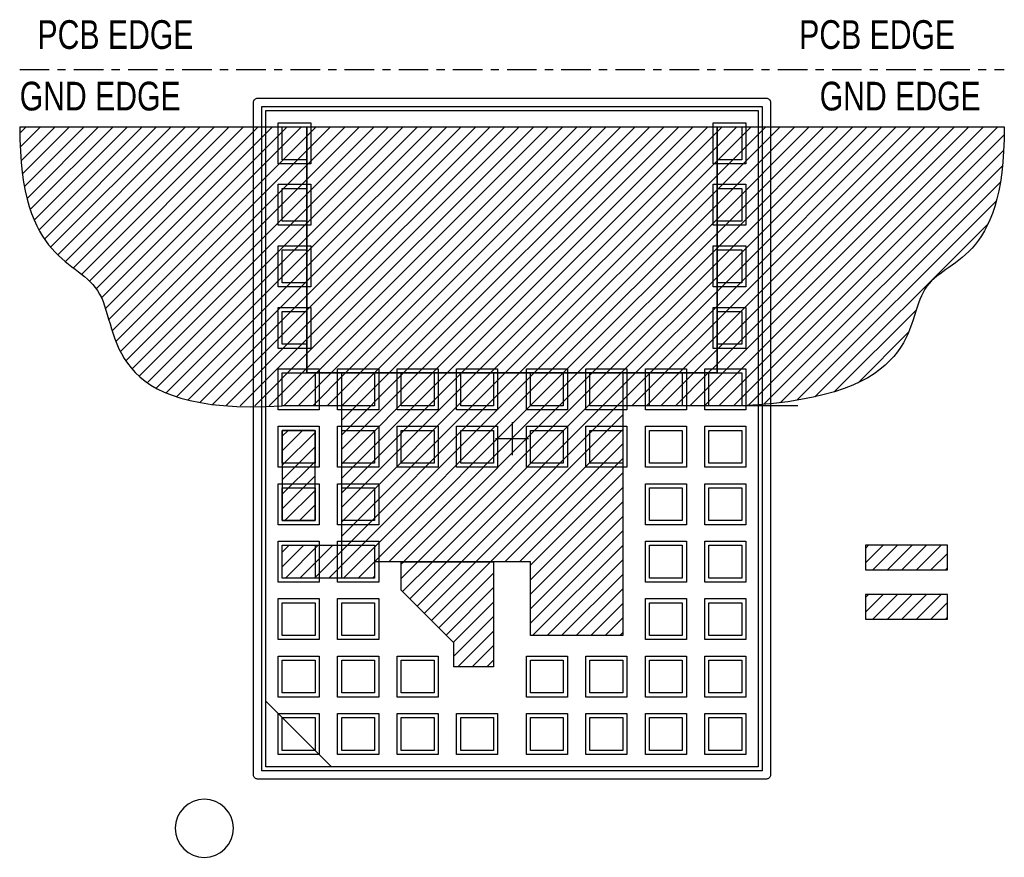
# Model space of a CAD drawing. Header units: millimetres. Extents: x -6 to 6, y -5.1 to 5.1.
import ezdxf

# ---------------------------------------------------------------- set-up
doc = ezdxf.new("R2010")
doc.units = ezdxf.units.MM
doc.header["$MEASUREMENT"] = 0
doc.linetypes.add('ACAD_ISO10W100', pattern=[18, 12, -3, 0, -3])
for name, color, linetype in [('ASSEMBLY_DETAILS', 85, 'Continuous'), ('ASSEMBLY_TOP', 10, 'Continuous'), ('DISPLAY_TOP', 85, 'Continuous'), ('DRAWING_ORIGIN', 85, 'Continuous'), ('KEEPOUT_ALL', 230, 'Continuous'), ('KEEPOUT_TOP', 80, 'Continuous'), ('PADS_TOP', 170, 'Continuous'), ('PASTEMASK_TOP', 85, 'Continuous'), ('SILKSCREEN_TOP', 85, 'Continuous'), ('SOLDERMASK_TOP', 40, 'Continuous'), ('TOP_CONDUCTOR', 85, 'Continuous')]:
    doc.layers.add(name, color=color, linetype=linetype)
doc.linetypes.add('ZIGZAG', pattern='A,0.0001,-0.2,[131,ltypeshp.shx,S=0.2,R=0,X=-0.2,Y=0],-0.4,[131,ltypeshp.shx,S=0.2,R=180,X=0.2,Y=0],-0.2', length=0.8001)
pattern_1 = [(45, (0.36409, -0.33194), (-0.0883883, 0.0883883), [])]

# ---------------------------------------------------------------- blocks, each defined once
blk = doc.blocks.new('FIGURE_CROSS')
for points in [[(0, 0.5), (0, -0.5)], [(-0.5, 0), (0.5, 0)]]:
    blk.add_lwpolyline(points)

msp = doc.modelspace()

# ---------------------------------------------------------------- hatches: boundary and pattern name
at = {"layer": 'KEEPOUT_ALL', "ltscale": 5}
h = msp.add_hatch(dxfattribs=at)
h.set_pattern_fill('ANSI31', color=256)
h.paths.add_polyline_path([(2.5, 3.8), (-2.5, 3.8), (-2.5, 0.8), (2.5, 0.8)])
h = msp.add_hatch(dxfattribs=at)
h.set_pattern_fill('ANSI31', color=256)
h.set_pattern_definition(pattern_1)
h.paths.add_polyline_path([(5.307, -1.6), (5.307, -1.3), (4.307, -1.3), (4.307, -1.6)])
at = {"layer": 'KEEPOUT_TOP', "ltscale": 5}
h = msp.add_hatch(dxfattribs=at)
h.set_pattern_fill('ANSI31', color=256)
h.paths.add_polyline_path([(-0.708, -2.489), (-0.708, -2.782), (-0.225, -2.782), (-0.225, -1.5), (-1.35, -1.5), (-1.35, -1.847)])
h = msp.add_hatch(dxfattribs=at)
h.set_pattern_fill('ANSI31', color=256)
h.set_pattern_definition([(45, (0.36409, -0.93194), (-0.0883883, 0.0883883), [])])
h.paths.add_polyline_path([(5.307, -2.2), (5.307, -1.9), (4.307, -1.9), (4.307, -2.2)])
at = {"layer": 'TOP_CONDUCTOR', "linetype": 'ACAD_ISO10W100', "ltscale": 5}
h = msp.add_hatch(dxfattribs=at)
h.set_pattern_fill('ANSI31', color=256)
h.paths.add_polyline_path([(-2.8, -1), (-2.4, -1), (-2.4, 0.1), (-2.8, 0.1)], flags=17)
h.paths.add_polyline_path([(2.5, 3.8), (2.5, 0.8), (-2.5, 0.8), (-2.5, 3.8), (-6, 3.8), (-6, 3.763), (-6, 3.726), (-5.999, 3.69), (-5.998, 3.655), (-5.997, 3.62), (-5.996, 3.586), (-5.994, 3.552), (-5.993, 3.519), (-5.991, 3.486), (-5.989, 3.454), (-5.986, 3.422), (-5.984, 3.391), (-5.981, 3.361), (-5.978, 3.33), (-5.975, 3.301), (-5.972, 3.272), (-5.969, 3.243), (-5.965, 3.215), (-5.961, 3.188), (-5.957, 3.161), (-5.953, 3.134), (-5.948, 3.108), (-5.944, 3.082), (-5.939, 3.057), (-5.934, 3.032), (-5.929, 3.008), (-5.924, 2.984), (-5.919, 2.961), (-5.913, 2.938), (-5.908, 2.915), (-5.902, 2.893), (-5.896, 2.871), (-5.89, 2.85), (-5.883, 2.829), (-5.877, 2.809), (-5.871, 2.789), (-5.864, 2.769), (-5.857, 2.749), (-5.85, 2.73), (-5.843, 2.712), (-5.836, 2.693), (-5.829, 2.676), (-5.821, 2.658), (-5.814, 2.641), (-5.806, 2.624), (-5.799, 2.607), (-5.791, 2.591), (-5.783, 2.575), (-5.775, 2.56), (-5.767, 2.544), (-5.759, 2.529), (-5.75, 2.515), (-5.742, 2.5), (-5.733, 2.486), (-5.725, 2.472), (-5.716, 2.459), (-5.708, 2.446), (-5.699, 2.433), (-5.69, 2.42), (-5.681, 2.407), (-5.672, 2.395), (-5.663, 2.383), (-5.654, 2.371), (-5.645, 2.36), (-5.636, 2.348), (-5.627, 2.337), (-5.617, 2.326), (-5.608, 2.316), (-5.599, 2.305), (-5.589, 2.295), (-5.58, 2.285), (-5.57, 2.275), (-5.561, 2.265), (-5.551, 2.256), (-5.542, 2.246), (-5.532, 2.237), (-5.523, 2.228), (-5.513, 2.219), (-5.503, 2.21), (-5.494, 2.202), (-5.484, 2.193), (-5.474, 2.185), (-5.465, 2.177), (-5.455, 2.169), (-5.446, 2.161), (-5.436, 2.153), (-5.426, 2.145), (-5.417, 2.137), (-5.407, 2.129), (-5.398, 2.122), (-5.388, 2.114), (-5.379, 2.107), (-5.369, 2.1), (-5.36, 2.092), (-5.35, 2.085), (-5.341, 2.078), (-5.331, 2.071), (-5.322, 2.064), (-5.313, 2.057), (-5.304, 2.049), (-5.294, 2.042), (-5.285, 2.035), (-5.276, 2.028), (-5.267, 2.021), (-5.258, 2.014), (-5.249, 2.007), (-5.241, 2), (-5.232, 1.993), (-5.223, 1.986), (-5.215, 1.979), (-5.206, 1.972), (-5.198, 1.965), (-5.189, 1.957), (-5.181, 1.95), (-5.173, 1.943), (-5.165, 1.935), (-5.157, 1.928), (-5.149, 1.92), (-5.141, 1.912), (-5.133, 1.905), (-5.126, 1.897), (-5.118, 1.889), (-5.111, 1.881), (-5.104, 1.873), (-5.097, 1.864), (-5.09, 1.856), (-5.083, 1.847), (-5.076, 1.839), (-5.069, 1.83), (-5.063, 1.821), (-5.057, 1.812), (-5.05, 1.802), (-5.044, 1.793), (-5.038, 1.783), (-5.032, 1.773), (-5.027, 1.763), (-5.021, 1.753), (-5.016, 1.743), (-5.011, 1.732), (-5.006, 1.722), (-5.001, 1.711), (-4.996, 1.7), (-4.991, 1.689), (-4.987, 1.677), (-4.982, 1.666), (-4.978, 1.654), (-4.973, 1.642), (-4.969, 1.63), (-4.965, 1.618), (-4.961, 1.606), (-4.957, 1.594), (-4.953, 1.581), (-4.949, 1.569), (-4.945, 1.556), (-4.941, 1.543), (-4.937, 1.53), (-4.933, 1.517), (-4.929, 1.504), (-4.925, 1.491), (-4.922, 1.477), (-4.918, 1.464), (-4.914, 1.45), (-4.91, 1.437), (-4.906, 1.423), (-4.902, 1.409), (-4.898, 1.396), (-4.894, 1.382), (-4.89, 1.368), (-4.885, 1.354), (-4.881, 1.34), (-4.877, 1.326), (-4.872, 1.312), (-4.868, 1.297), (-4.863, 1.283), (-4.858, 1.269), (-4.853, 1.255), (-4.848, 1.241), (-4.843, 1.226), (-4.838, 1.212), (-4.833, 1.198), (-4.827, 1.183), (-4.821, 1.169), (-4.815, 1.155), (-4.809, 1.14), (-4.803, 1.126), (-4.797, 1.112), (-4.79, 1.098), (-4.783, 1.083), (-4.776, 1.069), (-4.769, 1.055), (-4.762, 1.041), (-4.754, 1.027), (-4.746, 1.013), (-4.738, 0.999), (-4.73, 0.985), (-4.721, 0.971), (-4.712, 0.957), (-4.703, 0.943), (-4.694, 0.93), (-4.684, 0.916), (-4.674, 0.903), (-4.664, 0.889), (-4.653, 0.876), (-4.642, 0.862), (-4.631, 0.849), (-4.62, 0.836), (-4.608, 0.823), (-4.596, 0.81), (-4.583, 0.798), (-4.57, 0.785), (-4.557, 0.772), (-4.543, 0.76), (-4.529, 0.748), (-4.515, 0.736), (-4.5, 0.724), (-4.485, 0.712), (-4.47, 0.7), (-4.454, 0.688), (-4.438, 0.677), (-4.421, 0.666), (-4.404, 0.655), (-4.386, 0.644), (-4.368, 0.633), (-4.35, 0.622), (-4.331, 0.612), (-4.311, 0.602), (-4.292, 0.592), (-4.271, 0.582), (-4.251, 0.572), (-4.229, 0.563), (-4.208, 0.553), (-4.185, 0.544), (-4.163, 0.536), (-4.139, 0.527), (-4.115, 0.519), (-4.091, 0.51), (-4.066, 0.502), (-4.041, 0.495), (-4.015, 0.487), (-3.989, 0.48), (-3.961, 0.473), (-3.934, 0.466), (-3.906, 0.46), (-3.877, 0.453), (-3.847, 0.447), (-3.818, 0.442), (-3.787, 0.436), (-3.756, 0.431), (-3.724, 0.426), (-3.692, 0.422), (-3.659, 0.417), (-3.625, 0.413), (-3.591, 0.409), (-3.556, 0.406), (-3.52, 0.403), (-3.484, 0.4), (-2.075, 0.4), (-2.075, -1.3), (-2.8, -1.3), (-2.8, -1.7), (-1.675, -1.7), (-1.675, -1.5), (0.225, -1.5), (0.225, -2.4), (1.35, -2.4), (1.35, 0.4), (2.8, 0.4), (2.887, 0.405), (2.972, 0.41), (3.054, 0.417), (3.134, 0.424), (3.211, 0.432), (3.285, 0.44), (3.358, 0.45), (3.428, 0.46), (3.496, 0.471), (3.562, 0.482), (3.625, 0.495), (3.686, 0.508), (3.745, 0.521), (3.803, 0.535), (3.858, 0.55), (3.911, 0.566), (3.962, 0.582), (4.011, 0.598), (4.059, 0.615), (4.104, 0.633), (4.148, 0.651), (4.19, 0.669), (4.231, 0.688), (4.269, 0.707), (4.307, 0.727), (4.342, 0.747), (4.376, 0.768), (4.409, 0.789), (4.44, 0.81), (4.47, 0.831), (4.498, 0.853), (4.525, 0.875), (4.551, 0.898), (4.576, 0.92), (4.599, 0.943), (4.621, 0.966), (4.642, 0.989), (4.662, 1.013), (4.681, 1.036), (4.699, 1.06), (4.716, 1.084), (4.733, 1.108), (4.748, 1.132), (4.762, 1.156), (4.776, 1.18), (4.789, 1.204), (4.801, 1.228), (4.813, 1.252), (4.824, 1.276), (4.834, 1.3), (4.844, 1.323), (4.854, 1.347), (4.863, 1.371), (4.871, 1.394), (4.88, 1.417), (4.887, 1.441), (4.895, 1.464), (4.902, 1.486), (4.91, 1.509), (4.917, 1.531), (4.924, 1.553), (4.93, 1.575), (4.937, 1.596), (4.944, 1.617), (4.951, 1.638), (4.958, 1.658), (4.965, 1.678), (4.972, 1.698), (4.98, 1.717), (4.987, 1.735), (4.995, 1.754), (5.004, 1.771), (5.012, 1.789), (5.022, 1.805), (5.031, 1.822), (5.041, 1.837), (5.052, 1.853), (5.063, 1.867), (5.075, 1.881), (5.087, 1.895), (5.099, 1.909), (5.112, 1.922), (5.125, 1.934), (5.139, 1.947), (5.153, 1.959), (5.167, 1.971), (5.181, 1.983), (5.196, 1.994), (5.211, 2.006), (5.227, 2.017), (5.243, 2.029), (5.258, 2.04), (5.275, 2.051), (5.291, 2.063), (5.307, 2.074), (5.324, 2.086), (5.341, 2.098), (5.358, 2.109), (5.375, 2.122), (5.392, 2.134), (5.409, 2.147), (5.427, 2.16), (5.444, 2.173), (5.462, 2.187), (5.479, 2.201), (5.496, 2.215), (5.514, 2.23), (5.531, 2.246), (5.548, 2.262), (5.566, 2.278), (5.583, 2.296), (5.6, 2.314), (5.617, 2.332), (5.633, 2.351), (5.65, 2.372), (5.666, 2.392), (5.683, 2.414), (5.699, 2.436), (5.715, 2.46), (5.73, 2.484), (5.745, 2.509), (5.76, 2.535), (5.775, 2.563), (5.79, 2.591), (5.804, 2.62), (5.817, 2.651), (5.831, 2.682), (5.844, 2.715), (5.857, 2.749), (5.869, 2.784), (5.88, 2.82), (5.892, 2.858), (5.903, 2.897), (5.913, 2.938), (5.923, 2.98), (5.932, 3.023), (5.941, 3.068), (5.949, 3.114), (5.957, 3.162), (5.964, 3.212), (5.971, 3.263), (5.977, 3.315), (5.982, 3.37), (5.987, 3.426), (5.991, 3.484), (5.994, 3.543), (5.997, 3.605), (5.998, 3.668), (6, 3.733), (6, 3.8)])
at = {"layer": 'TOP_CONDUCTOR', "ltscale": 5}
h = msp.add_hatch(dxfattribs=at)
h.set_pattern_fill('ANSI31', color=256)
h.set_pattern_definition(pattern_1)
h.paths.add_polyline_path([(5.307, -1.6), (5.307, -1.3), (4.307, -1.3), (4.307, -1.6)])

# ---------------------------------------------------------------- linework, layer by layer
at = {"layer": 'ASSEMBLY_DETAILS', "linetype": 'ACAD_ISO10W100', "ltscale": 0.03}
msp.add_lwpolyline([(-6, 4.5), (6, 4.5)], dxfattribs=at)
at = {"layer": 'ASSEMBLY_TOP'}
msp.add_lwpolyline([(-3, -4), (-3, 4), (3, 4), (3, -4)], close=True, dxfattribs=at)
at = {"layer": 'DISPLAY_TOP'}
msp.add_lwpolyline([(-3, 4), (3, 4), (3, -4), (-2.2, -4), (-3, -3.2), (-3, 4)], dxfattribs=at)
at = {"layer": 'KEEPOUT_ALL'}
msp.add_lwpolyline([(-2.5, 0.8), (-2.5, 3.8), (2.5, 3.8), (2.5, 0.8)], close=True, dxfattribs=at)
at = {"layer": 'KEEPOUT_ALL', "ltscale": 5}
msp.add_lwpolyline([(4.307, -1.6), (5.307, -1.6), (5.307, -1.3), (4.307, -1.3)], close=True, dxfattribs=at)
at = {"layer": 'KEEPOUT_TOP'}
msp.add_lwpolyline([(-0.708, -2.782), (-0.708, -2.489), (-1.35, -1.847), (-1.35, -1.5), (-0.225, -1.5), (-0.225, -2.782)], close=True, dxfattribs=at)
at = {"layer": 'KEEPOUT_TOP', "ltscale": 5}
msp.add_lwpolyline([(4.307, -2.2), (5.307, -2.2), (5.307, -1.9), (4.307, -1.9)], close=True, dxfattribs=at)
at = {"layer": 'PADS_TOP'}
for points in [[(-2.8, 3.4), (-2.8, 3.8), (-2.5, 3.8), (-2.5, 3.4)], [(2.5, 3.4), (2.5, 3.8), (2.8, 3.8), (2.8, 3.4)], [(-2.8, 2.65), (-2.8, 3.05), (-2.5, 3.05), (-2.5, 2.65)], [(2.5, 2.65), (2.5, 3.05), (2.8, 3.05), (2.8, 2.65)], [(-2.8, 1.9), (-2.8, 2.3), (-2.5, 2.3), (-2.5, 1.9)], [(2.5, 1.9), (2.5, 2.3), (2.8, 2.3), (2.8, 1.9)], [(-2.8, 1.15), (-2.8, 1.55), (-2.5, 1.55), (-2.5, 1.15)], [(2.5, 1.15), (2.5, 1.55), (2.8, 1.55), (2.8, 1.15)], [(-2.8, 0.4), (-2.8, 0.8), (-2.4, 0.8), (-2.4, 0.4)], [(-2.075, 0.4), (-2.075, 0.8), (-1.675, 0.8), (-1.675, 0.4)], [(-1.35, 0.4), (-1.35, 0.8), (-0.95, 0.8), (-0.95, 0.4)], [(-0.625, 0.4), (-0.625, 0.8), (-0.225, 0.8), (-0.225, 0.4)], [(0.225, 0.4), (0.225, 0.8), (0.625, 0.8), (0.625, 0.4)], [(0.95, 0.4), (0.95, 0.8), (1.35, 0.8), (1.35, 0.4)], [(1.675, 0.4), (1.675, 0.8), (2.075, 0.8), (2.075, 0.4)], [(2.4, 0.4), (2.4, 0.8), (2.8, 0.8), (2.8, 0.4)], [(-2.8, -0.3), (-2.8, 0.1), (-2.4, 0.1), (-2.4, -0.3)], [(-2.075, -0.3), (-2.075, 0.1), (-1.675, 0.1), (-1.675, -0.3)], [(-1.35, -0.3), (-1.35, 0.1), (-0.95, 0.1), (-0.95, -0.3)], [(-0.625, -0.3), (-0.625, 0.1), (-0.225, 0.1), (-0.225, -0.3)], [(0.225, -0.3), (0.225, 0.1), (0.625, 0.1), (0.625, -0.3)], [(0.95, -0.3), (0.95, 0.1), (1.35, 0.1), (1.35, -0.3)], [(1.675, -0.3), (1.675, 0.1), (2.075, 0.1), (2.075, -0.3)], [(2.4, -0.3), (2.4, 0.1), (2.8, 0.1), (2.8, -0.3)], [(-2.8, -1), (-2.8, -0.6), (-2.4, -0.6), (-2.4, -1)], [(-2.075, -1), (-2.075, -0.6), (-1.675, -0.6), (-1.675, -1)], [(1.675, -1), (1.675, -0.6), (2.075, -0.6), (2.075, -1)], [(2.4, -1), (2.4, -0.6), (2.8, -0.6), (2.8, -1)], [(-2.8, -1.7), (-2.8, -1.3), (-2.4, -1.3), (-2.4, -1.7)], [(-2.075, -1.7), (-2.075, -1.3), (-1.675, -1.3), (-1.675, -1.7)], [(1.675, -1.7), (1.675, -1.3), (2.075, -1.3), (2.075, -1.7)], [(2.4, -1.7), (2.4, -1.3), (2.8, -1.3), (2.8, -1.7)], [(-2.8, -2.4), (-2.8, -2), (-2.4, -2), (-2.4, -2.4)], [(-2.075, -2.4), (-2.075, -2), (-1.675, -2), (-1.675, -2.4)], [(1.675, -2.4), (1.675, -2), (2.075, -2), (2.075, -2.4)], [(2.4, -2.4), (2.4, -2), (2.8, -2), (2.8, -2.4)], [(-2.8, -3.1), (-2.8, -2.7), (-2.4, -2.7), (-2.4, -3.1)], [(-2.075, -3.1), (-2.075, -2.7), (-1.675, -2.7), (-1.675, -3.1)], [(-1.35, -3.1), (-1.35, -2.7), (-0.95, -2.7), (-0.95, -3.1)], [(0.225, -3.1), (0.225, -2.7), (0.625, -2.7), (0.625, -3.1)], [(0.95, -3.1), (0.95, -2.7), (1.35, -2.7), (1.35, -3.1)], [(1.675, -3.1), (1.675, -2.7), (2.075, -2.7), (2.075, -3.1)], [(2.4, -3.1), (2.4, -2.7), (2.8, -2.7), (2.8, -3.1)], [(-2.8, -3.8), (-2.8, -3.4), (-2.4, -3.4), (-2.4, -3.8)], [(-2.075, -3.8), (-2.075, -3.4), (-1.675, -3.4), (-1.675, -3.8)], [(-1.35, -3.8), (-1.35, -3.4), (-0.95, -3.4), (-0.95, -3.8)], [(-0.625, -3.8), (-0.625, -3.4), (-0.225, -3.4), (-0.225, -3.8)], [(0.225, -3.8), (0.225, -3.4), (0.625, -3.4), (0.625, -3.8)], [(0.95, -3.8), (0.95, -3.4), (1.35, -3.4), (1.35, -3.8)], [(1.675, -3.8), (1.675, -3.4), (2.075, -3.4), (2.075, -3.8)], [(2.4, -3.8), (2.4, -3.4), (2.8, -3.4), (2.8, -3.8)]]:
    msp.add_lwpolyline(points, close=True, dxfattribs=at)
at = {"layer": 'PASTEMASK_TOP'}
for points in [[(-2.8, 3.4), (-2.8, 3.8), (-2.5, 3.8), (-2.5, 3.4)], [(2.5, 3.4), (2.5, 3.8), (2.8, 3.8), (2.8, 3.4)], [(-2.8, 2.65), (-2.8, 3.05), (-2.5, 3.05), (-2.5, 2.65)], [(2.5, 2.65), (2.5, 3.05), (2.8, 3.05), (2.8, 2.65)], [(-2.8, 1.9), (-2.8, 2.3), (-2.5, 2.3), (-2.5, 1.9)], [(2.5, 1.9), (2.5, 2.3), (2.8, 2.3), (2.8, 1.9)], [(-2.8, 1.15), (-2.8, 1.55), (-2.5, 1.55), (-2.5, 1.15)], [(2.5, 1.15), (2.5, 1.55), (2.8, 1.55), (2.8, 1.15)], [(-2.8, 0.4), (-2.8, 0.8), (-2.4, 0.8), (-2.4, 0.4)], [(-2.075, 0.4), (-2.075, 0.8), (-1.675, 0.8), (-1.675, 0.4)], [(-1.35, 0.4), (-1.35, 0.8), (-0.95, 0.8), (-0.95, 0.4)], [(-0.625, 0.4), (-0.625, 0.8), (-0.225, 0.8), (-0.225, 0.4)], [(0.225, 0.4), (0.225, 0.8), (0.625, 0.8), (0.625, 0.4)], [(0.95, 0.4), (0.95, 0.8), (1.35, 0.8), (1.35, 0.4)], [(1.675, 0.4), (1.675, 0.8), (2.075, 0.8), (2.075, 0.4)], [(2.4, 0.4), (2.4, 0.8), (2.8, 0.8), (2.8, 0.4)], [(-2.8, -0.3), (-2.8, 0.1), (-2.4, 0.1), (-2.4, -0.3)], [(-2.075, -0.3), (-2.075, 0.1), (-1.675, 0.1), (-1.675, -0.3)], [(-1.35, -0.3), (-1.35, 0.1), (-0.95, 0.1), (-0.95, -0.3)], [(-0.625, -0.3), (-0.625, 0.1), (-0.225, 0.1), (-0.225, -0.3)], [(0.225, -0.3), (0.225, 0.1), (0.625, 0.1), (0.625, -0.3)], [(0.95, -0.3), (0.95, 0.1), (1.35, 0.1), (1.35, -0.3)], [(1.675, -0.3), (1.675, 0.1), (2.075, 0.1), (2.075, -0.3)], [(2.4, -0.3), (2.4, 0.1), (2.8, 0.1), (2.8, -0.3)], [(-2.8, -1), (-2.8, -0.6), (-2.4, -0.6), (-2.4, -1)], [(-2.075, -1), (-2.075, -0.6), (-1.675, -0.6), (-1.675, -1)], [(1.675, -1), (1.675, -0.6), (2.075, -0.6), (2.075, -1)], [(2.4, -1), (2.4, -0.6), (2.8, -0.6), (2.8, -1)], [(-2.8, -1.7), (-2.8, -1.3), (-2.4, -1.3), (-2.4, -1.7)], [(-2.075, -1.7), (-2.075, -1.3), (-1.675, -1.3), (-1.675, -1.7)], [(1.675, -1.7), (1.675, -1.3), (2.075, -1.3), (2.075, -1.7)], [(2.4, -1.7), (2.4, -1.3), (2.8, -1.3), (2.8, -1.7)], [(-2.8, -2.4), (-2.8, -2), (-2.4, -2), (-2.4, -2.4)], [(-2.075, -2.4), (-2.075, -2), (-1.675, -2), (-1.675, -2.4)], [(1.675, -2.4), (1.675, -2), (2.075, -2), (2.075, -2.4)], [(2.4, -2.4), (2.4, -2), (2.8, -2), (2.8, -2.4)], [(-2.8, -3.1), (-2.8, -2.7), (-2.4, -2.7), (-2.4, -3.1)], [(-2.075, -3.1), (-2.075, -2.7), (-1.675, -2.7), (-1.675, -3.1)], [(-1.35, -3.1), (-1.35, -2.7), (-0.95, -2.7), (-0.95, -3.1)], [(0.225, -3.1), (0.225, -2.7), (0.625, -2.7), (0.625, -3.1)], [(0.95, -3.1), (0.95, -2.7), (1.35, -2.7), (1.35, -3.1)], [(1.675, -3.1), (1.675, -2.7), (2.075, -2.7), (2.075, -3.1)], [(2.4, -3.1), (2.4, -2.7), (2.8, -2.7), (2.8, -3.1)], [(-2.8, -3.8), (-2.8, -3.4), (-2.4, -3.4), (-2.4, -3.8)], [(-2.075, -3.8), (-2.075, -3.4), (-1.675, -3.4), (-1.675, -3.8)], [(-1.35, -3.8), (-1.35, -3.4), (-0.95, -3.4), (-0.95, -3.8)], [(-0.625, -3.8), (-0.625, -3.4), (-0.225, -3.4), (-0.225, -3.8)], [(0.225, -3.8), (0.225, -3.4), (0.625, -3.4), (0.625, -3.8)], [(0.95, -3.8), (0.95, -3.4), (1.35, -3.4), (1.35, -3.8)], [(1.675, -3.8), (1.675, -3.4), (2.075, -3.4), (2.075, -3.8)], [(2.4, -3.8), (2.4, -3.4), (2.8, -3.4), (2.8, -3.8)]]:
    msp.add_lwpolyline(points, close=True, dxfattribs=at)
at = {"layer": 'SILKSCREEN_TOP'}
for points in [[(-3.1, -4.15, -0.414214), (-3.15, -4.1), (-3.15, 4.1, -0.414214), (-3.1, 4.15), (3.1, 4.15, -0.414214), (3.15, 4.1), (3.15, -4.1, -0.414214), (3.1, -4.15)], [(-3.396, -4.75, 1), (-4.104, -4.75, 1)]]:
    msp.add_lwpolyline(points, format="xyb", close=True, dxfattribs=at)
msp.add_lwpolyline([(3.05, -4.05), (-3.05, -4.05), (-3.05, 4.05), (3.05, 4.05)], close=True, dxfattribs=at)
at = {"layer": 'SOLDERMASK_TOP'}
for points in [[(-2.85, 3.35), (-2.85, 3.85), (-2.45, 3.85), (-2.45, 3.35)], [(2.45, 3.35), (2.45, 3.85), (2.85, 3.85), (2.85, 3.35)], [(-2.85, 2.6), (-2.85, 3.1), (-2.45, 3.1), (-2.45, 2.6)], [(2.45, 2.6), (2.45, 3.1), (2.85, 3.1), (2.85, 2.6)], [(-2.85, 1.85), (-2.85, 2.35), (-2.45, 2.35), (-2.45, 1.85)], [(2.45, 1.85), (2.45, 2.35), (2.85, 2.35), (2.85, 1.85)], [(-2.85, 1.1), (-2.85, 1.6), (-2.45, 1.6), (-2.45, 1.1)], [(2.45, 1.1), (2.45, 1.6), (2.85, 1.6), (2.85, 1.1)], [(-2.85, 0.35), (-2.85, 0.85), (-2.35, 0.85), (-2.35, 0.35)], [(-2.125, 0.35), (-2.125, 0.85), (-1.625, 0.85), (-1.625, 0.35)], [(-1.4, 0.35), (-1.4, 0.85), (-0.9, 0.85), (-0.9, 0.35)], [(-0.675, 0.35), (-0.675, 0.85), (-0.175, 0.85), (-0.175, 0.35)], [(0.175, 0.35), (0.175, 0.85), (0.675, 0.85), (0.675, 0.35)], [(0.9, 0.35), (0.9, 0.85), (1.4, 0.85), (1.4, 0.35)], [(1.625, 0.35), (1.625, 0.85), (2.125, 0.85), (2.125, 0.35)], [(2.35, 0.35), (2.35, 0.85), (2.85, 0.85), (2.85, 0.35)], [(-2.85, -0.35), (-2.85, 0.15), (-2.35, 0.15), (-2.35, -0.35)], [(-2.125, -0.35), (-2.125, 0.15), (-1.625, 0.15), (-1.625, -0.35)], [(-1.4, -0.35), (-1.4, 0.15), (-0.9, 0.15), (-0.9, -0.35)], [(-0.675, -0.35), (-0.675, 0.15), (-0.175, 0.15), (-0.175, -0.35)], [(0.175, -0.35), (0.175, 0.15), (0.675, 0.15), (0.675, -0.35)], [(0.9, -0.35), (0.9, 0.15), (1.4, 0.15), (1.4, -0.35)], [(1.625, -0.35), (1.625, 0.15), (2.125, 0.15), (2.125, -0.35)], [(2.35, -0.35), (2.35, 0.15), (2.85, 0.15), (2.85, -0.35)], [(-2.85, -1.05), (-2.85, -0.55), (-2.35, -0.55), (-2.35, -1.05)], [(-2.125, -1.05), (-2.125, -0.55), (-1.625, -0.55), (-1.625, -1.05)], [(1.625, -1.05), (1.625, -0.55), (2.125, -0.55), (2.125, -1.05)], [(2.35, -1.05), (2.35, -0.55), (2.85, -0.55), (2.85, -1.05)], [(-2.85, -1.75), (-2.85, -1.25), (-2.35, -1.25), (-2.35, -1.75)], [(-2.125, -1.75), (-2.125, -1.25), (-1.625, -1.25), (-1.625, -1.75)], [(1.625, -1.75), (1.625, -1.25), (2.125, -1.25), (2.125, -1.75)], [(2.35, -1.75), (2.35, -1.25), (2.85, -1.25), (2.85, -1.75)], [(-2.85, -2.45), (-2.85, -1.95), (-2.35, -1.95), (-2.35, -2.45)], [(-2.125, -2.45), (-2.125, -1.95), (-1.625, -1.95), (-1.625, -2.45)], [(1.625, -2.45), (1.625, -1.95), (2.125, -1.95), (2.125, -2.45)], [(2.35, -2.45), (2.35, -1.95), (2.85, -1.95), (2.85, -2.45)], [(-2.85, -3.15), (-2.85, -2.65), (-2.35, -2.65), (-2.35, -3.15)], [(-2.125, -3.15), (-2.125, -2.65), (-1.625, -2.65), (-1.625, -3.15)], [(-1.4, -3.15), (-1.4, -2.65), (-0.9, -2.65), (-0.9, -3.15)], [(0.175, -3.15), (0.175, -2.65), (0.675, -2.65), (0.675, -3.15)], [(0.9, -3.15), (0.9, -2.65), (1.4, -2.65), (1.4, -3.15)], [(1.625, -3.15), (1.625, -2.65), (2.125, -2.65), (2.125, -3.15)], [(2.35, -3.15), (2.35, -2.65), (2.85, -2.65), (2.85, -3.15)], [(-2.85, -3.85), (-2.85, -3.35), (-2.35, -3.35), (-2.35, -3.85)], [(-2.125, -3.85), (-2.125, -3.35), (-1.625, -3.35), (-1.625, -3.85)], [(-1.4, -3.85), (-1.4, -3.35), (-0.9, -3.35), (-0.9, -3.85)], [(-0.675, -3.85), (-0.675, -3.35), (-0.175, -3.35), (-0.175, -3.85)], [(0.175, -3.85), (0.175, -3.35), (0.675, -3.35), (0.675, -3.85)], [(0.9, -3.85), (0.9, -3.35), (1.4, -3.35), (1.4, -3.85)], [(1.625, -3.85), (1.625, -3.35), (2.125, -3.35), (2.125, -3.85)], [(2.35, -3.85), (2.35, -3.35), (2.85, -3.35), (2.85, -3.85)]]:
    msp.add_lwpolyline(points, close=True, dxfattribs=at)
at = {"layer": 'TOP_CONDUCTOR'}
for points in [[(-6, 3.8), (-6, 3.8), (-2.5, 3.8), (-2.5, 0.8), (2.5, 0.8), (2.5, 3.8), (6, 3.8), (6, 3.8)], [(3.484, 0.4), (1.35, 0.4), (1.35, -2.4), (0.225, -2.4), (0.225, -1.5), (-1.675, -1.5), (-1.675, -1.7), (-2.8, -1.7), (-2.8, -1.3), (-2.075, -1.3), (-2.075, 0.4), (-2.8, 0.4)]]:
    msp.add_lwpolyline(points, dxfattribs=at)
msp.add_lwpolyline([(-2.8, 0.1), (-2.8, -1), (-2.4, -1), (-2.4, 0.1)], close=True, dxfattribs=at)
at = {"layer": 'TOP_CONDUCTOR', "ltscale": 5}
msp.add_lwpolyline([(4.307, -1.6), (5.307, -1.6), (5.307, -1.3), (4.307, -1.3)], close=True, dxfattribs=at)
at = {"layer": 'TOP_CONDUCTOR', "linetype": 'ZIGZAG', "ltscale": 0.25}
for points in [[(-6, 3.8), (-6, 2.1), (-4.557, 2.34), (-4.993, 0.27), (-2.8, 0.4)], [(6, 3.8), (6, 2.1), (4.557, 2.34), (5.012, 0.506), (2.8, 0.4)]]:
    msp.add_open_spline(points, degree=3, dxfattribs=at)

# ---------------------------------------------------------------- block references
at = {"layer": 'DRAWING_ORIGIN', "xscale": 0.4, "yscale": 0.4}
msp.add_blockref('FIGURE_CROSS', (0, 0), dxfattribs=at)

# ---------------------------------------------------------------- texts
at = {"layer": 'ASSEMBLY_DETAILS', "width": 0.785714}
for p in [(-5.783, 4.75), (3.5, 4.75)]:
    msp.add_text('PCB EDGE', height=0.35, dxfattribs=at).set_placement(p)
at = {"layer": 'TOP_CONDUCTOR', "width": 0.785714}
for p in [(-6, 4), (3.75, 4)]:
    msp.add_text('GND EDGE', height=0.35, dxfattribs=at).set_placement(p)

doc.saveas('drawing.dxf')
